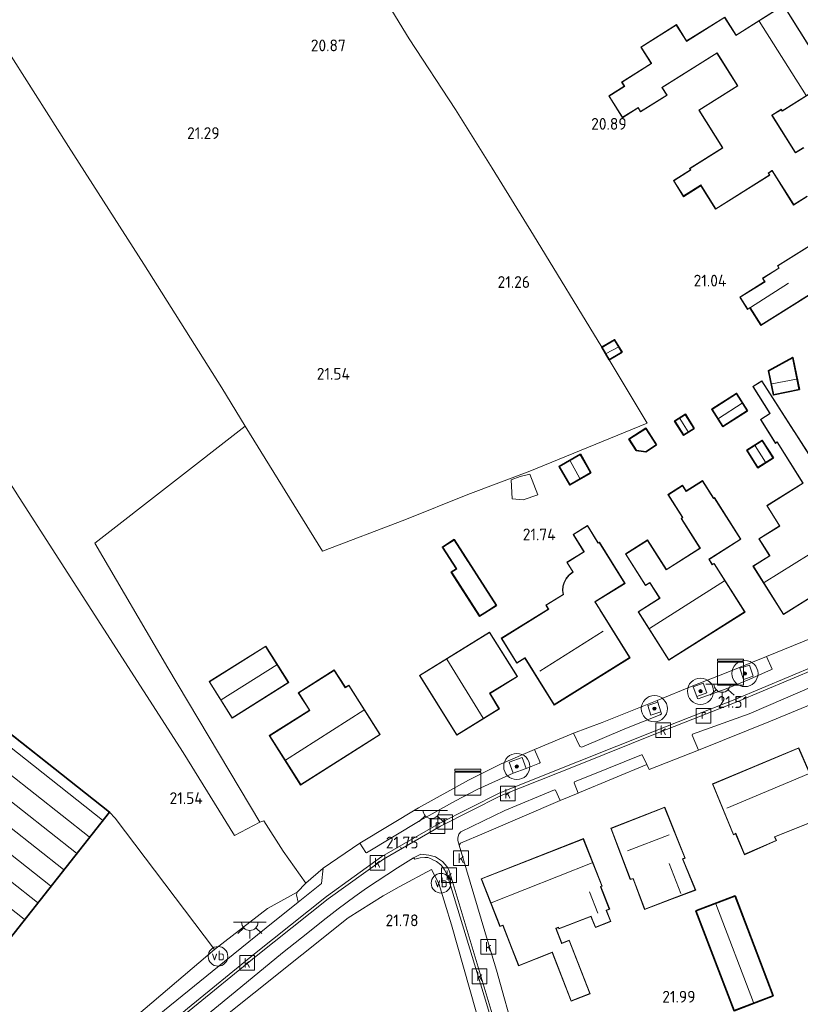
# Model space of a CAD drawing. Extents: x 196936 to 200438, y 361224 to 364196.
# Tile 94 of 256: x 197659 to 197778, y 363286 to 363437. Entities that reach past the tile are written whole.
import ezdxf
from ezdxf.enums import TextEntityAlignment as Align

# ---------------------------------------------------------------- set-up
doc = ezdxf.new("R2010")
doc.units = 0
for name, color, linetype, lineweight in [('B-ME-GR-BOOM-S', 90, 'Continuous', 25), ('B-ME-GR-BOUWLAND_AKKERBOUW-GV', 80, 'Continuous', 13), ('B-ME-GR-GRAS-GV', 60, 'Continuous', 13), ('B-ME-GR-HAAG-G', 90, 'GR-HAAG1', 13), ('B-ME-IE-MEUBILAIR_WEGMEUBILAIR-S', 7, 'Continuous', 25), ('B-ME-IE-TERREINAFSCHEIDING_DOORGANG-G', 210, 'Continuous', 18), ('B-ME-IE-TERREINAFSCHEIDING_KUNSTMATIG_HEKWERK-G', 20, 'IE-TERREINAFSCHEIDING-KUNSTMATIG', 18), ('B-ME-KG-KADASTRAAL_DAKRAND-G', 170, 'Continuous', 18), ('B-ME-KG-KADASTRAAL_NOK-G', 10, 'Continuous', 18), ('B-ME-OG-BEBOUWING_BEDRIJVEN-GV', 7, 'Continuous', 18), ('B-ME-OG-BEBOUWING_KAS-GV', 7, 'Continuous', 35), ('B-ME-OG-BEBOUWING_LOODS-GV', 7, 'Continuous', 35), ('B-ME-OG-BEBOUWING_LUIFEL-GV', 7, 'Continuous', 18), ('B-ME-OG-BEBOUWING_SCHUUR-GV', 7, 'Continuous', 35), ('B-ME-OG-BEBOUWING_WONINGBOUW-GV', 7, 'Continuous', 18), ('B-ME-OG-HOOGTEPUNT-S', 7, 'Continuous', 25), ('B-ME-OG-TERREIN_ERF-GV', 7, 'Continuous', 18), ('B-ME-OG-TERREIN_GROEN_TUIN-GV', 7, 'Continuous', 18), ('B-ME-RI-GWA_KOLK-S', 30, 'Continuous', 25), ('B-ME-RI-GWA_RIOOLPUT-S', 30, 'Continuous', 25), ('B-ME-VH-GOOT-GV', 170, 'Continuous', 18), ('B-ME-VH-VERHARDING_STRAATBAKSTEEN-GV', 252, 'Continuous', 18), ('B-ME-VH-VERHARDING_TEGEL-GV', 252, 'Continuous', 18), ('B-ME-VW-VERKEERSTEKEN_DRAAGCONSTRUCTIE-S', 7, 'Continuous', 25)]:
    doc.layers.add(name, color=color, linetype=linetype, lineweight=lineweight)
doc.styles.add('NLCS-ISO', font='NLCS-ISO.ttf')
doc.styles.add('NLCS-ISO-ANNOTATIVE-T18', font='NLCS-ISO.ttf', dxfattribs={"height": 1.8})
doc.linetypes.add('GR-HAAG1', pattern='A,6,[176,NLCS.SHX,S=0.125,R=0,X=0,Y=0],-2', length=8)
doc.linetypes.add('IE-TERREINAFSCHEIDING-KUNSTMATIG', pattern='A,4,[82,NLCS.SHX,S=0.75,R=90,X=0,Y=0],4,-2', length=10)

# ---------------------------------------------------------------- blocks, each defined once
blk = doc.blocks.new('SAL-HOOGTELABEL-SO')
at = {"color": 0, "linetype": 'ByBlock', "lineweight": -2, "style": 'NLCS-ISO-ANNOTATIVE-T18'}
blk.add_attdef('HOOGTE', text='', height=1.8, dxfattribs=at).set_placement((2.79, 0), align=Align.RIGHT)
blk = doc.blocks.new('SGR-BOOM_01-SO')
at = {"linetype": 'ByBlock', "lineweight": 18}
h = blk.add_hatch(color=0, dxfattribs=at)
h.dxf.hatch_style = 1
edge = h.paths.add_edge_path()
edge.add_arc((0, 0), 0.25, 0, 360)
at = {"color": 0, "linetype": 'ByBlock', "lineweight": 18}
for radius in [2, 0.25]:
    blk.add_circle((0, 0), radius, dxfattribs=at)
blk = doc.blocks.new('SKL-DATA_KAST-SO')
at = {"color": 0, "linetype": 'ByBlock', "lineweight": 18}
for points in [[(-2, 2), (2, 2), (2, 1.68), (-2, 1.68)], [(-2, 1.52), (2, 1.52), (2, -2), (-2, -2)]]:
    blk.add_lwpolyline(points, close=True, dxfattribs=at)
blk = doc.blocks.new('SRI-PUT_INSPECTIEPUT_RIOOLPUT-SO')
at = {"color": 0, "linetype": 'ByBlock', "lineweight": 18}
blk.add_lwpolyline([(-1.12, -1.12), (1.12, -1.12), (1.12, 1.12), (-1.12, 1.12)], close=True, dxfattribs=at)
at = {"color": 0, "linetype": 'ByBlock', "lineweight": 18, "style": 'NLCS-ISO'}
blk.add_text('r', height=1.5, dxfattribs=at).set_placement((0, 0.28), align=Align.MIDDLE_CENTER)
blk = doc.blocks.new('SRI-KOLK-SO')
at = {"color": 0, "linetype": 'ByBlock', "lineweight": 18}
blk.add_lwpolyline([(-1.125, -1.125), (1.125, -1.125), (1.125, 1.125), (-1.125, 1.125)], close=True, dxfattribs=at)
at = {"color": 0, "linetype": 'ByBlock', "lineweight": 18, "style": 'NLCS-ISO'}
blk.add_text('k', height=1.5, dxfattribs=at).set_placement((0, 0), align=Align.MIDDLE_CENTER)
blk = doc.blocks.new('SKL-ET_OV_LICHTPUNT-SO')
at = {"color": 0, "linetype": 'ByBlock', "lineweight": 18}
for points in [[(-1.25, 0), (-2.5, 0)], [(1.25, 0), (2.5, 0)], [(-0.92, -0.85), (-1.83, -1.7)], [(0, -1.25), (0, -2.5)], [(0.92, -0.85), (1.83, -1.7)]]:
    blk.add_lwpolyline(points, dxfattribs=at)
blk.add_lwpolyline([(0, 0), (1.25, 0, -1), (-1.25, 0)], format="xyb", close=True, dxfattribs=at)
blk = doc.blocks.new('SIE-WEG_PAAL_VERKEERSBORD-SO')
at = {"color": 0, "linetype": 'ByBlock', "lineweight": 18}
blk.add_circle((0, 0), 1.5, dxfattribs=at)
at = {"color": 0, "linetype": 'ByBlock', "lineweight": 18, "style": 'NLCS-ISO'}
blk.add_text('vb', height=1.5, dxfattribs=at).set_placement((0, 0.13), align=Align.MIDDLE_CENTER)

msp = doc.modelspace()

# ---------------------------------------------------------------- linework, layer by layer
at = {"layer": 'B-ME-GR-BOUWLAND_AKKERBOUW-GV'}
msp.add_polyline3d([(197708.9, 363449.443, 20.943), (197718.262, 363434.029, 20.781), (197725.345, 363423.227, 20.826), (197730.965, 363414.257, 20.902), (197737.274, 363404.034, 21.077), (197747.699, 363386.884, 21.198), (197748.83, 363384.965, 21.196), (197754.629, 363375.296, 21.403), (197736.702, 363367.967, 21.692), (197727.211, 363364.38, 21.885), (197717.59, 363360.49, 21.813), (197704.997, 363355.715, 21.703), (197693.197, 363374.846, 21.527), (197689.618, 363380.676, 21.458), (197677.683, 363399.586, 21.412), (197666.183, 363417.602, 21.388), (197654.335, 363436.129, 21.336)], dxfattribs=at)
at = {"layer": 'B-ME-GR-GRAS-GV'}
for points in [[(197695.42, 363314.268, 21.789), (197691.55, 363312.222, 21.768), (197683.71, 363324.944, 21.597), (197671.561, 363343.813, 21.587), (197658.65, 363363.898, 21.482), (197648.739, 363379.451, 21.461), (197634.667, 363401.223, 21.301), (197625.383, 363415.781, 21.318), (197638.642, 363425.009, 21.301), (197654.335, 363436.129, 21.336), (197666.183, 363417.602, 21.388), (197677.683, 363399.586, 21.412), (197689.618, 363380.676, 21.458), (197693.197, 363374.846, 21.527), (197670.184, 363356.934, 21.531), (197681.36, 363337.896, 21.607)], [(197770.838, 363336.606, 21.496), (197769.376, 363336.121, 21.549), (197768.817, 363337.807, 21.536), (197770.279, 363338.292, 21.523)], [(197763.776, 363334.058, 21.62), (197762.214, 363333.479, 21.647), (197761.657, 363334.982, 21.665), (197763.218, 363335.561, 21.638)], [(197756.732, 363331.14, 21.705), (197755.196, 363330.635, 21.736), (197754.714, 363332.105, 21.772), (197756.251, 363332.61, 21.741)], [(197736.128, 363322.47, 21.798), (197734.131, 363321.756, 21.807), (197733.517, 363323.473, 21.865), (197735.514, 363324.187, 21.856)], [(197670.726, 363279.699, 21.434), (197657.324, 363268.317, 21.381), (197635.539, 363250.039, 21.261), (197632.559, 363247.539, 21.245), (197608.763, 363226.92, 20.927), (197601.658, 363220.324, 20.709), (197596.954, 363220.404, 20.738), (197594.862, 363222.182, 20.829), (197593.606, 363223.227, 20.822), (197600.387, 363232.672, 21.29), (197604.284, 363238.974, 21.463), (197597.004, 363230.438, 21.566), (197592.296, 363224.409, 21.489), (197590.319, 363226.137, 21.48), (197617.697, 363260.809, 21.48), (197624.674, 363255.3, 21.48), (197648.566, 363285.557, 21.48), (197672.458, 363315.815, 21.48), (197673.333, 363314.892, 21.584), (197688.495, 363294.822, 21.605)], [(197708.812, 363254.335, 21.547), (197705.726, 363252.012, 21.503), (197701.933, 363257.372, 21.474), (197695.624, 363267.65, 21.427), (197690.465, 363276.825, 21.548), (197687.428, 363282.487, 21.656), (197708.93, 363299.655, 21.836), (197714.281, 363303.036, 21.917), (197716.722, 363304.4, 21.878), (197721.687, 363307.074, 21.863), (197722.764, 363304.907, 21.944), (197724.732, 363298.587, 21.893), (197729.35, 363282.248, 21.836), (197733.835, 363267.92, 21.83), (197731.517, 363267.876, 21.738), (197726.112, 363265.306, 21.62), (197715.613, 363259.082, 21.57), (197710.591, 363256.147, 21.555)], [(197613.75, 363228.798, 21.008), (197595.405, 363212.949, 20.429), (197594.242, 363214.376, 20.387), (197601.658, 363220.324, 20.709), (197608.763, 363226.92, 20.927), (197632.559, 363247.539, 21.245), (197635.539, 363250.039, 21.261), (197657.324, 363268.317, 21.381), (197670.726, 363279.699, 21.434), (197688.495, 363294.822, 21.605), (197696.594, 363301.062, 21.68), (197701.135, 363303.577, 21.788), (197701.017, 363303.198, 21.785), (197701.291, 363302.064, 21.754), (197696.388, 363298.122, 21.701), (197690.03, 363292.963, 21.634), (197676.286, 363281.812, 21.642), (197666.812, 363274.165, 21.646), (197667.004, 363273.935, 21.656), (197650.892, 363260.493, 21.41), (197636.532, 363248.384, 21.308)]]:
    msp.add_polyline3d(points, close=True, dxfattribs=at)
for points in [[(197673.747, 363273.686, 21.723), (197692.533, 363289.069, 21.659), (197698.898, 363294.315, 21.683), (197702.75, 363297.382, 21.74), (197705.115, 363299.251, 21.731), (197707.41, 363301.046, 21.746), (197709.924, 363302.907, 21.761), (197711.72, 363304.189, 21.734), (197716.487, 363307.327, 21.758), (197718.928, 363308.858, 21.758), (197719.119, 363308.617, 21.758), (197719.947, 363308.841, 21.767), (197720.663, 363308.888, 21.767), (197721.123, 363308.882, 21.767), (197721.497, 363308.707, 21.767), (197721.886, 363308.513, 21.767), (197722.418, 363308.263, 21.767), (197723.083, 363307.772, 21.767), (197723.386, 363307.389, 21.767), (197723.668, 363307.011, 21.767), (197723.951, 363306.421, 21.767), (197724.195, 363305.788, 21.776), (197729.726, 363287.755, 21.842), (197734.568, 363271.665, 21.824)], [(197729.35, 363282.248, 21.836), (197724.732, 363298.587, 21.893), (197722.764, 363304.907, 21.944), (197721.687, 363307.074, 21.863), (197716.722, 363304.4, 21.878), (197714.281, 363303.036, 21.917), (197708.93, 363299.655, 21.836), (197687.428, 363282.487, 21.656)]]:
    msp.add_polyline3d(points, dxfattribs=at)
at = {"layer": 'B-ME-GR-HAAG-G'}
for points in [[(197725.345, 363423.227, 20.826), (197718.262, 363434.029, 20.781), (197708.9, 363449.443, 20.943)], [(197710.714, 363311.086, 21.896), (197719.699, 363316.47, 21.896), (197727.326, 363320.689, 21.914)]]:
    msp.add_polyline3d(points, dxfattribs=at)
at = {"layer": 'B-ME-IE-TERREINAFSCHEIDING_DOORGANG-G'}
msp.add_polyline3d([(197695.42, 363314.268, 21.789), (197691.55, 363312.222, 21.768)], dxfattribs=at)
at = {"layer": 'B-ME-IE-TERREINAFSCHEIDING_KUNSTMATIG_HEKWERK-G'}
for points in [[(197691.55, 363312.222, 21.768), (197683.71, 363324.944, 21.597), (197671.561, 363343.813, 21.587), (197658.65, 363363.898, 21.482), (197648.739, 363379.451, 21.461), (197634.667, 363401.223, 21.301), (197625.383, 363415.781, 21.318), (197638.642, 363425.009, 21.301), (197654.335, 363436.129, 21.336), (197666.183, 363417.602, 21.388), (197677.683, 363399.586, 21.412), (197689.618, 363380.676, 21.458), (197693.197, 363374.846, 21.527), (197670.184, 363356.934, 21.531), (197681.36, 363337.896, 21.607), (197695.42, 363314.268, 21.789)], [(197747.699, 363386.884, 21.198), (197737.274, 363404.034, 21.077), (197730.965, 363414.257, 20.902), (197725.345, 363423.227, 20.826)], [(197736.702, 363367.967, 21.692), (197754.629, 363375.296, 21.403), (197748.83, 363384.965, 21.196)], [(197693.197, 363374.846, 21.527), (197704.997, 363355.715, 21.703), (197717.59, 363360.49, 21.813), (197727.211, 363364.38, 21.885), (197736.702, 363367.967, 21.692)], [(197672.458, 363315.815, 21.48), (197673.333, 363314.892, 21.584)], [(197688.495, 363294.822, 21.605), (197673.333, 363314.892, 21.584)], [(197690.465, 363276.825, 21.548), (197687.428, 363282.487, 21.656), (197708.93, 363299.655, 21.836), (197714.281, 363303.036, 21.917), (197716.722, 363304.4, 21.878), (197721.687, 363307.074, 21.863), (197722.764, 363304.907, 21.944), (197724.732, 363298.587, 21.893), (197729.35, 363282.248, 21.836), (197733.835, 363267.92, 21.83)], [(197670.726, 363279.699, 21.434), (197688.495, 363294.822, 21.605)], [(197731.611, 363291.635, 21.838), (197732.851, 363287.302, 21.825), (197734.193, 363282.365, 21.947)]]:
    msp.add_polyline3d(points, dxfattribs=at)
at = {"layer": 'B-ME-KG-KADASTRAAL_DAKRAND-G'}
for points in [[(197779.1, 363410.005, 24.021), (197777.032, 363408.705, 24.062), (197773.755, 363413.917, 24.037), (197773.713, 363413.89, 23.52), (197773.116, 363413.515, 23.52), (197773.305, 363413.216, 23.525), (197765.119, 363408.067, 23.525), (197762.853, 363411.697, 23.528), (197762.81, 363411.671, 23.297), (197760.194, 363410.025, 22.896), (197758.71, 363412.356, 22.898), (197761.28, 363413.971, 23.305), (197761.322, 363413.998, 23.518), (197761.194, 363414.202, 23.518), (197766.171, 363417.331, 23.518), (197766.213, 363417.358, 24.147), (197762.588, 363423.122, 24.15), (197768.504, 363426.843, 24.16), (197765.311, 363431.92, 24.126), (197756.875, 363426.614, 24.122), (197757.62, 363425.43, 24.11), (197753.641, 363422.927, 24.116), (197753.254, 363423.543, 24.078), (197753.212, 363423.516, 23.233), (197750.883, 363422.051, 23.233), (197748.844, 363425.292, 23.234), (197751.162, 363426.749, 23.234), (197751.204, 363426.776, 24.092), (197750.799, 363427.421, 24.092), (197755.304, 363430.254, 24.093), (197755.277, 363430.296, 23.528), (197753.723, 363432.768, 23.528), (197759.083, 363436.139, 23.532), (197760.627, 363433.684, 23.532), (197760.654, 363433.642, 24.095), (197766.472, 363437.301, 24.097), (197768.173, 363434.594, 24.097), (197768.2, 363434.552, 26.773), (197775.453, 363439.114, 26.58), (197782.645, 363427.679, 26.586), (197775.271, 363423.041, 26.697), (197775.121, 363423.28, 26.701), (197775.079, 363423.253, 24.045), (197773.681, 363422.374, 24.045), (197773.708, 363422.332, 23.478), (197777.283, 363416.645, 23.478), (197777.31, 363416.603, 24.123), (197778.577, 363417.399, 24.123)], [(197781.986, 363396.55, 23.531), (197777.973, 363394.027, 23.531), (197777.931, 363394, 23.277), (197772.042, 363390.296, 23.277), (197770.367, 363392.958, 23.58), (197770.006, 363392.731, 23.58), (197768.87, 363394.536, 22.843), (197772.653, 363396.915, 22.848), (197772.338, 363397.417, 22.85), (197774.786, 363398.956, 22.85), (197774.828, 363398.983, 23.499), (197774.614, 363399.323, 23.504), (197779.913, 363402.656, 23.506)]]:
    msp.add_polyline3d(points, dxfattribs=at)
for points in [[(197624.666, 363255.37, 25.628), (197617.689, 363260.879, 25.629), (197594.138, 363231.054, 25.628), (197570.587, 363201.229, 25.628), (197550.685, 363216.944, 25.706), (197530.783, 363232.659, 25.784), (197528.838, 363229.871, 24.073), (197525.633, 363232.115, 24.065), (197550.292, 363263.38, 24.954), (197574.952, 363294.646, 25.842), (197550.199, 363314.232, 25.784), (197525.446, 363333.819, 25.725), (197549.279, 363364.008, 25.708), (197573.112, 363394.198, 25.691), (197597.931, 363374.6, 25.678), (197622.75, 363355.002, 25.664), (197647.569, 363335.405, 25.651), (197672.388, 363315.807, 25.638), (197648.527, 363285.588, 25.633)], [(197748.848, 363385.033, 22.949), (197747.767, 363386.866, 22.953), (197749.64, 363387.97, 22.953), (197750.72, 363386.137, 22.953)], [(197773.969, 363379.661, 23.161), (197773.224, 363383.259, 22.801), (197776.86, 363385.27, 22.773), (197777.838, 363380.446, 23.165)], [(197772.139, 363381.7, 23.232), (197770.857, 363380.897, 23.232), (197773.451, 363376.753, 23.387), (197772.011, 363375.852, 23.387), (197774.254, 363372.267, 23.615), (197774.516, 363372.43, 23.981), (197778.474, 363366.105, 23.949), (197772.98, 363362.667, 23.929), (197774.925, 363359.558, 24.331), (197771.767, 363357.582, 24.331), (197773.363, 363355.03, 24.331), (197773.39, 363354.988, 26.882), (197770.877, 363353.415, 26.919), (197775.466, 363346.081, 26.628), (197787.024, 363353.314, 26.622), (197782.536, 363360.485, 27.068), (197782.578, 363360.512, 24.036), (197785.574, 363362.387, 24.036), (197781.587, 363368.759, 24.036), (197780.796, 363368.251, 24.038), (197777.083, 363374.019, 23.983), (197777.056, 363374.061, 23.7)], [(197766.219, 363374.832, 23.308), (197764.585, 363377.388, 23.165), (197768.286, 363379.754, 23.17), (197769.92, 363377.198, 23.301)], [(197760.22, 363373.497, 23.042), (197758.898, 363375.597, 22.824), (197760.453, 363376.576, 22.9), (197761.775, 363374.476, 23.037)], [(197754.414, 363370.971, 23.417), (197753.005, 363371.138, 23.417), (197751.926, 363372.813, 23.562), (197754.433, 363374.429, 24.171), (197756.002, 363371.995, 23.413)], [(197771.574, 363368.543, 23.519), (197769.94, 363371.124, 23.519), (197772.222, 363372.569, 23.509), (197773.856, 363369.987, 23.516)], [(197742.812, 363365.908, 23.517), (197741.245, 363368.642, 23.517), (197744.41, 363370.455, 23.517), (197745.976, 363367.721, 23.517)], [(197764.76, 363363.785, 24.224), (197764.888, 363363.866, 24.224), (197768.892, 363357.551, 24.224), (197764.084, 363354.504, 24.224), (197764.042, 363354.477, 24.541), (197764.569, 363353.646, 24.541), (197764.596, 363353.604, 27.03), (197764.868, 363353.776, 27.03), (197769.527, 363346.427, 26.787), (197757.969, 363339.1, 26.787), (197753.316, 363346.441, 27.105), (197756.602, 363348.524, 27.119), (197756.575, 363348.566, 24.591), (197755.066, 363350.947, 24.591), (197754.396, 363350.522, 24.593), (197751.383, 363355.275, 24.596), (197754.689, 363357.37, 24.596), (197757.555, 363352.849, 24.596), (197762.779, 363356.161, 24.586), (197762.752, 363356.204, 24.235), (197759.893, 363360.713, 24.235), (197760.096, 363360.841, 24.224), (197760.069, 363360.884, 23.662), (197757.872, 363364.349, 23.662), (197760.04, 363365.723, 23.667), (197760.566, 363364.894, 23.667), (197760.593, 363364.852, 24.177), (197763.083, 363366.431, 24.181)], [(197747.138, 363356.924, 24.507), (197747.312, 363357.032, 24.507), (197751.186, 363350.806, 24.507), (197746.681, 363348.003, 24.507), (197746.639, 363347.977, 24.805), (197747.377, 363346.791, 24.805), (197747.403, 363346.749, 27.468), (197751.95, 363339.441, 27.209), (197740.417, 363332.265, 27.101), (197735.962, 363339.425, 27.451), (197735.919, 363339.399, 25.099), (197734.726, 363338.657, 25.099), (197732.408, 363342.382, 24.637), (197739.586, 363346.849, 24.627), (197739.56, 363346.891, 24.402), (197739.21, 363347.454, 24.402), (197741.83, 363349.084, 24.427), (197741.759, 363349.706, 24.44), (197741.812, 363350.345, 24.447), (197741.999, 363350.974, 24.45), (197742.31, 363351.551, 24.451), (197742.723, 363352.042, 24.452), (197743.328, 363352.523, 24.453), (197742.412, 363353.996, 24.453), (197745.021, 363355.62, 24.453), (197744.995, 363355.663, 24.073), (197743.385, 363358.25, 23.625), (197745.496, 363359.563, 23.691), (197747.111, 363356.966, 24.107)], [(197729.033, 363345.84, 24.48), (197724.768, 363352.492, 24.48), (197725.547, 363352.992, 24.48), (197725.52, 363353.034, 24.047), (197723.416, 363356.315, 24.047), (197725.135, 363357.417, 24.311), (197727.237, 363354.138, 24.311), (197727.264, 363354.096, 24.493), (197731.531, 363347.441, 24.487)], [(197730.54, 363343.279, 24.655), (197719.905, 363336.688, 25.572), (197725.538, 363327.635, 25.56), (197731.969, 363331.615, 28.277), (197730.548, 363333.987, 28.2), (197734.749, 363336.543, 24.711)], [(197691.212, 363330.253, 24.765), (197687.746, 363335.758, 24.761), (197696.306, 363341.148, 24.765), (197699.773, 363335.642, 24.765)], [(197708.482, 363334.832, 25.372), (197709.009, 363335.166, 25.372), (197713.751, 363327.679, 25.433), (197701.669, 363320.027, 25.433), (197696.94, 363327.494, 25.433), (197703.074, 363331.38, 25.407), (197701.375, 363334.061, 25.062), (197706.796, 363337.494, 25.067)], [(197777.774, 363325.609, 24.776), (197764.662, 363320.111, 24.866), (197767.837, 363312.421, 25.106), (197768.183, 363312.583, 24.956), (197769.522, 363309.377, 24.065), (197774.341, 363311.503, 24.066), (197774.103, 363312.063, 24.066), (197782.255, 363315.329, 24.066), (197781.131, 363317.902, 24.857)], [(197757.292, 363316.536, 27.492), (197749.134, 363313.336, 27.601), (197752.082, 363305.562, 27.614), (197752.514, 363305.683, 24.982), (197754.263, 363300.994, 24.988), (197758.09, 363302.448, 24.989), (197761.997, 363303.932, 24.769), (197760.033, 363308.669, 24.741), (197760.377, 363308.82, 27.351)], [(197746.743, 363298.233, 24.076), (197746.094, 363299.889, 24.076), (197746.075, 363299.935, 25.156), (197741.185, 363298.018, 24.541), (197741.103, 363298.229, 25.014), (197740.665, 363298.057, 24.942), (197740.684, 363298.011, 23.848), (197741.557, 363295.782, 23.848), (197741.576, 363295.735, 24.065), (197742.708, 363296.179, 24.076), (197745.881, 363288.087, 24.052), (197743.037, 363286.972, 23.915), (197740.141, 363294.358, 23.915), (197740.122, 363294.404, 24.425), (197735.008, 363292.398, 24.476), (197733.909, 363295.199, 24.963), (197732.61, 363298.512, 25.161), (197732.592, 363298.559, 27.438), (197732.165, 363298.391, 27.436), (197729.336, 363305.607, 27.461), (197744.876, 363311.7, 27.441), (197747.683, 363304.54, 27.376), (197747.494, 363304.466, 27.384), (197747.512, 363304.419, 24.65), (197748.85, 363301.007, 24.65), (197748.366, 363300.817, 24.851), (197748.385, 363300.771, 24.153), (197749.028, 363299.129, 24.153)], [(197767.944, 363285.529, 24.8), (197762.143, 363300.688, 24.781), (197768.033, 363302.942, 24.763), (197773.834, 363287.783, 24.805)]]:
    msp.add_polyline3d(points, close=True, dxfattribs=at)
at = {"layer": 'B-ME-KG-KADASTRAAL_NOK-G'}
for points in [[(197778.916, 363425.393, 30.188), (197771.758, 363436.731, 29.983)], [(197770.409, 363392.985, 23.581), (197776.261, 363396.71, 23.651)], [(197572.178, 363392.934, 26.44), (197596.978, 363373.353, 26.425), (197621.778, 363353.772, 26.41), (197646.579, 363334.191, 26.395), (197671.379, 363314.61, 26.38)], [(197570.147, 363390.361, 26.44), (197594.947, 363370.78, 26.425), (197619.747, 363351.199, 26.41), (197644.548, 363331.618, 26.395), (197669.348, 363312.037, 26.38)], [(197568.182, 363387.872, 26.44), (197592.982, 363368.291, 26.425), (197617.782, 363348.71, 26.41), (197642.583, 363329.13, 26.395), (197667.383, 363309.549, 26.38)], [(197750.202, 363386.917, 23.475), (197748.388, 363385.912, 23.471)], [(197566.209, 363385.373, 26.44), (197591.009, 363365.792, 26.425), (197615.809, 363346.211, 26.41), (197640.61, 363326.631, 26.395), (197665.41, 363307.05, 26.38)], [(197564.246, 363382.887, 26.44), (197589.046, 363363.306, 26.425), (197613.846, 363343.725, 26.41), (197638.646, 363324.144, 26.395), (197663.446, 363304.563, 26.38)], [(197773.685, 363381.278, 23.647), (197777.468, 363382.021, 23.651)], [(197562.225, 363380.326, 26.44), (197587.025, 363360.745, 26.425), (197611.825, 363341.164, 26.41), (197636.625, 363321.584, 26.395), (197661.425, 363302.003, 26.38)], [(197560.22, 363377.787, 26.44), (197585.02, 363358.206, 26.425), (197609.82, 363338.625, 26.41), (197634.62, 363319.045, 26.395), (197659.42, 363299.464, 26.38)], [(197765.531, 363376.001, 24.208), (197769.145, 363378.317, 24.21)], [(197759.637, 363376.003, 23.449), (197760.889, 363373.977, 23.453)], [(197771.14, 363371.825, 24.044), (197772.726, 363369.331, 24.04)], [(197744.334, 363366.838, 23.859), (197742.846, 363369.502, 23.859)], [(197772.507, 363350.904, 29.561), (197783.981, 363358.083, 29.57)], [(197755.003, 363343.873, 29.81), (197766.452, 363351.185, 29.81)], [(197738.216, 363337.387, 30.129), (197747.885, 363343.494, 30.132)], [(197689.537, 363333.008, 27.064), (197698.032, 363338.314, 27.081)], [(197729.579, 363330.195, 30.251), (197724.021, 363339.18, 30.251)], [(197699.347, 363323.788, 28.635), (197711.344, 363331.386, 28.642)], [(197766.798, 363316.44, 28.466), (197779.283, 363321.675, 28.466)], [(197751.635, 363309.896, 30.389), (197757.999, 363312.349, 30.389)], [(197730.812, 363301.978, 30.275), (197746.244, 363308.074, 30.26)], [(197758.011, 363307.945, 26.441), (197759.776, 363303.389, 26.441)], [(197745.804, 363303.66, 25.93), (197747.073, 363300.368, 25.904)], [(197765.143, 363301.783, 27.609), (197770.872, 363286.702, 27.612)]]:
    msp.add_polyline3d(points, dxfattribs=at)
at = {"layer": 'B-ME-OG-BEBOUWING_BEDRIJVEN-GV'}
msp.add_polyline3d([(197699.842, 363335.627, 22.119), (197691.197, 363330.184, 22.119), (197687.677, 363335.774, 21.801), (197696.322, 363341.217, 21.834)], close=True, dxfattribs=at)
at = {"layer": 'B-ME-OG-BEBOUWING_KAS-GV'}
for points in [[(197648.566, 363285.557, 21.48), (197624.674, 363255.3, 21.48), (197617.697, 363260.809, 21.48), (197590.319, 363226.137, 21.48), (197570.595, 363201.159, 21.48), (197550.694, 363216.873, 21.544), (197530.793, 363232.588, 21.608), (197528.853, 363229.805, 21.608), (197525.561, 363232.104, 21.816), (197526.905, 363233.809, 21.977), (197543.808, 363255.24, 21.842), (197559.345, 363274.939, 21.988), (197574.882, 363294.638, 22.135), (197550.129, 363314.225, 22.077), (197525.376, 363333.811, 22.019), (197549.24, 363364.039, 21.75), (197573.104, 363394.268, 21.48), (197584.154, 363385.542, 21.421), (197606.23, 363368.11, 21.436), (197628.306, 363350.678, 21.45), (197650.382, 363333.247, 21.465), (197672.458, 363315.815, 21.48)], [(197761.844, 363374.46, 21.396), (197760.204, 363373.428, 21.396), (197758.829, 363375.613, 21.396), (197760.469, 363376.645, 21.396)]]:
    msp.add_polyline3d(points, close=True, dxfattribs=at)
at = {"layer": 'B-ME-OG-BEBOUWING_LOODS-GV'}
msp.add_polyline3d([(197773.899, 363287.754, 22.093), (197767.915, 363285.464, 22.093), (197762.078, 363300.717, 22.093), (197768.062, 363303.007, 22.093)], close=True, dxfattribs=at)
at = {"layer": 'B-ME-OG-BEBOUWING_LUIFEL-GV'}
msp.add_polyline3d([(197737.938, 363364.342, 23.909), (197735.655, 363363.582, 23.877), (197733.98, 363363.732, 23.884), (197733.85, 363366.613, 23.886), (197735.225, 363367.132, 23.886), (197736.688, 363367.502, 23.905)], close=True, dxfattribs=at)
at = {"layer": 'B-ME-OG-BEBOUWING_SCHUUR-GV'}
for points in [[(197750.788, 363386.119, 21.186), (197748.83, 363384.965, 21.196), (197747.699, 363386.884, 21.198), (197749.657, 363388.038, 21.317)], [(197777.897, 363380.407, 21.09), (197773.93, 363379.602, 21.09), (197773.168, 363383.285, 21.09), (197776.895, 363385.347, 21.09)], [(197769.989, 363377.183, 21.307), (197766.204, 363374.763, 21.307), (197764.516, 363377.403, 21.307), (197768.301, 363379.823, 21.307)], [(197756.071, 363371.98, 21.472), (197754.426, 363370.919, 21.676), (197752.976, 363371.091, 21.676), (197751.857, 363372.828, 21.676), (197754.448, 363374.498, 21.363)], [(197773.925, 363369.972, 21.469), (197771.559, 363368.474, 21.469), (197769.871, 363371.14, 21.469), (197772.237, 363372.638, 21.469)], [(197746.044, 363367.702, 21.554), (197742.793, 363365.84, 21.554), (197741.177, 363368.661, 21.554), (197744.428, 363370.523, 21.554)], [(197731.6, 363347.426, 22.054), (197729.018, 363345.771, 22.054), (197724.699, 363352.508, 21.911), (197725.478, 363353.007, 21.96), (197723.347, 363356.33, 22.054), (197725.15, 363357.486, 22.054)]]:
    msp.add_polyline3d(points, close=True, dxfattribs=at)
at = {"layer": 'B-ME-OG-BEBOUWING_WONINGBOUW-GV'}
for points in [[(197779.084, 363409.936, 21), (197777.016, 363408.636, 20.97), (197773.739, 363413.848, 21.016), (197773.185, 363413.499, 21.016), (197773.374, 363413.2, 21.016), (197765.103, 363407.998, 20.974), (197762.85, 363411.58, 20.983), (197760.191, 363409.908, 20.983), (197758.641, 363412.372, 21.071), (197761.253, 363414.014, 21.071), (197761.125, 363414.218, 21.071), (197766.144, 363417.374, 21.112), (197762.519, 363423.138, 21.05), (197768.435, 363426.859, 21.025), (197765.295, 363431.851, 20.967), (197756.944, 363426.598, 20.993), (197757.689, 363425.414, 21.002), (197753.625, 363422.858, 20.951), (197753.238, 363423.474, 20.951), (197750.867, 363421.982, 20.889), (197748.775, 363425.308, 20.889), (197751.135, 363426.792, 20.889), (197750.73, 363427.437, 20.889), (197755.235, 363430.27, 20.889), (197753.654, 363432.784, 20.889), (197759.099, 363436.208, 21.009), (197760.67, 363433.711, 20.954), (197766.488, 363437.37, 20.94), (197768.216, 363434.621, 20.887), (197775.469, 363439.183, 20.889), (197782.714, 363427.663, 20.889), (197775.255, 363422.972, 20.889), (197775.105, 363423.211, 20.889), (197773.75, 363422.358, 20.889), (197777.326, 363416.672, 20.889), (197778.55, 363417.442, 20.889)], [(197782.012, 363396.508, 20.967), (197772.026, 363390.227, 21.027), (197770.351, 363392.889, 20.958), (197769.99, 363392.662, 20.958), (197768.801, 363394.552, 21.018), (197772.584, 363396.931, 20.917), (197772.269, 363397.433, 20.917), (197774.759, 363398.999, 20.949), (197774.545, 363399.339, 20.949), (197779.844, 363402.672, 20.995)]]:
    msp.add_polyline3d(points, dxfattribs=at)
for points in [[(197777.101, 363374.077, 21.208), (197780.811, 363368.32, 21.208), (197781.603, 363368.828, 21.208), (197785.643, 363362.371, 21.259), (197782.605, 363360.469, 21.259), (197787.093, 363353.298, 21.331), (197775.45, 363346.012, 21.47), (197770.808, 363353.431, 21.589), (197773.321, 363355.004, 21.53), (197771.698, 363357.598, 21.59), (197774.856, 363359.574, 21.605), (197772.911, 363362.683, 21.584), (197778.405, 363366.121, 21.461), (197774.5, 363372.361, 21.44), (197774.238, 363372.198, 21.44), (197771.942, 363375.868, 21.331), (197773.382, 363376.769, 21.331), (197770.788, 363380.913, 21.234), (197772.154, 363381.768, 21.09), (197774.822, 363377.614, 21.09)], [(197763.099, 363366.5, 21.468), (197764.776, 363363.854, 21.548), (197764.904, 363363.935, 21.548), (197768.961, 363357.536, 21.59), (197764.111, 363354.462, 21.59), (197764.612, 363353.673, 21.59), (197764.884, 363353.845, 21.59), (197769.596, 363346.412, 21.589), (197757.954, 363339.031, 21.741), (197753.247, 363346.456, 21.715), (197756.533, 363348.539, 21.771), (197755.051, 363350.878, 21.816), (197754.381, 363350.453, 21.816), (197751.314, 363355.29, 21.865), (197754.704, 363357.439, 21.757), (197757.57, 363352.918, 21.715), (197762.71, 363356.177, 21.691), (197759.824, 363360.729, 21.684), (197760.027, 363360.857, 21.684), (197757.803, 363364.364, 21.59), (197760.056, 363365.792, 21.444), (197760.608, 363364.921, 21.409)], [(197745.512, 363359.632, 21.719), (197747.154, 363356.993, 21.851), (197747.328, 363357.101, 21.851), (197751.255, 363350.79, 21.851), (197746.708, 363347.961, 21.851), (197752.019, 363339.425, 21.851), (197740.401, 363332.196, 21.945), (197735.945, 363339.357, 22.108), (197734.71, 363338.588, 22.108), (197732.339, 363342.398, 22.023), (197739.517, 363346.865, 22.011), (197739.141, 363347.47, 22.011), (197741.777, 363349.11, 22.023), (197741.708, 363349.705, 22.02), (197741.763, 363350.355, 22.018), (197741.952, 363350.993, 22.018), (197742.268, 363351.579, 22.017), (197742.688, 363352.078, 22.03), (197743.262, 363352.535, 22.017), (197742.343, 363354.013, 22), (197744.952, 363355.636, 21.964), (197743.316, 363358.266, 21.989)], [(197732.038, 363331.596, 22.205), (197725.52, 363327.569, 22.205), (197719.837, 363336.704, 21.964), (197730.556, 363343.348, 22.084), (197734.815, 363336.532, 22.108), (197730.613, 363333.975, 22.205)], [(197706.812, 363337.563, 22.049), (197708.498, 363334.901, 22.049), (197709.024, 363335.235, 22.049), (197713.82, 363327.664, 22.049), (197701.654, 363319.958, 22.049), (197696.871, 363327.51, 22.049), (197703.005, 363331.395, 22.049), (197701.306, 363334.076, 22.049)], [(197782.321, 363315.302, 21.842), (197774.169, 363312.036, 21.842), (197774.406, 363311.477, 21.842), (197769.496, 363309.311, 21.842), (197768.157, 363312.517, 21.842), (197767.81, 363312.355, 21.842), (197764.597, 363320.138, 21.842), (197777.8, 363325.674, 21.842), (197781.177, 363317.922, 21.842)], [(197760.098, 363308.643, 22.103), (197762.062, 363303.904, 22.049), (197758.107, 363302.402, 22.049), (197754.233, 363300.93, 22.049), (197752.483, 363305.622, 22.049), (197752.052, 363305.498, 22.049), (197749.07, 363313.364, 22.049), (197757.32, 363316.6, 22.049), (197760.441, 363308.793, 22.121)], [(197748.431, 363300.789, 22.197), (197749.093, 363299.101, 22.197), (197746.715, 363298.168, 22.197), (197746.047, 363299.87, 22.197), (197741.157, 363297.953, 22.197), (197741.074, 363298.164, 22.197), (197740.73, 363298.029, 22.197), (197741.604, 363295.8, 22.197), (197742.736, 363296.244, 22.197), (197745.946, 363288.059, 21.949), (197743.008, 363286.907, 21.944), (197740.094, 363294.339, 22.197), (197734.979, 363292.334, 22.073), (197732.564, 363298.494, 22.197), (197732.137, 363298.327, 22.197), (197729.271, 363305.635, 22.174), (197744.904, 363311.765, 22.197), (197747.748, 363304.512, 22.197), (197747.558, 363304.437, 22.197), (197748.915, 363300.979, 22.197)]]:
    msp.add_polyline3d(points, close=True, dxfattribs=at)
at = {"layer": 'B-ME-OG-TERREIN_ERF-GV'}
msp.add_polyline3d([(197648.739, 363379.451, 21.461), (197658.65, 363363.898, 21.482), (197671.561, 363343.813, 21.587), (197683.71, 363324.944, 21.597), (197691.55, 363312.222, 21.768), (197695.42, 363314.268, 21.789), (197696.054, 363314.513, 21.824), (197698.995, 363309.874, 21.768), (197702.473, 363304.978, 21.839), (197701.135, 363303.577, 21.788), (197696.594, 363301.062, 21.68), (197688.495, 363294.822, 21.605), (197673.333, 363314.892, 21.584), (197672.458, 363315.815, 21.48), (197650.382, 363333.247, 21.465), (197628.306, 363350.678, 21.45), (197606.23, 363368.11, 21.436), (197584.154, 363385.542, 21.421), (197608.052, 363404.034, 21.374), (197625.034, 363416.294, 21.252), (197625.383, 363415.781, 21.318), (197634.667, 363401.223, 21.301)], close=True, dxfattribs=at)
at = {"layer": 'B-ME-OG-TERREIN_GROEN_TUIN-GV'}
for points in [[(197779.767, 363342.414, 21.376), (197772.893, 363339.614, 21.473), (197766.712, 363337.113, 21.581), (197761.591, 363335.138, 21.646), (197756.158, 363332.903, 21.71), (197747.768, 363329.499, 21.852), (197743.395, 363327.881, 21.795), (197737.397, 363325.388, 21.833), (197732.334, 363323.199, 21.928), (197727.326, 363320.689, 21.914), (197719.699, 363316.47, 21.896), (197710.714, 363311.086, 21.896), (197705.118, 363307.275, 21.896), (197702.473, 363304.978, 21.839), (197698.995, 363309.874, 21.768), (197696.054, 363314.513, 21.824), (197695.42, 363314.268, 21.789), (197681.36, 363337.896, 21.607), (197670.184, 363356.934, 21.531), (197693.197, 363374.846, 21.527), (197704.997, 363355.715, 21.703), (197717.59, 363360.49, 21.813), (197727.211, 363364.38, 21.885), (197736.702, 363367.967, 21.692), (197754.629, 363375.296, 21.403), (197748.83, 363384.965, 21.196), (197750.788, 363386.119, 21.186), (197749.657, 363388.038, 21.317), (197747.699, 363386.884, 21.198), (197737.274, 363404.034, 21.077), (197730.965, 363414.257, 20.902), (197725.345, 363423.227, 20.826), (197718.262, 363434.029, 20.781), (197708.9, 363449.443, 20.943)], [(197778.55, 363417.442, 20.889), (197777.326, 363416.672, 20.889), (197773.75, 363422.358, 20.889), (197775.105, 363423.211, 20.889), (197775.255, 363422.972, 20.889), (197782.714, 363427.663, 20.889), (197775.469, 363439.183, 20.889), (197768.216, 363434.621, 20.887), (197766.488, 363437.37, 20.94), (197760.67, 363433.711, 20.954), (197759.099, 363436.208, 21.009), (197753.654, 363432.784, 20.889), (197755.235, 363430.27, 20.889), (197750.73, 363427.437, 20.889), (197751.135, 363426.792, 20.889), (197748.775, 363425.308, 20.889), (197750.867, 363421.982, 20.889), (197753.238, 363423.474, 20.951), (197753.625, 363422.858, 20.951), (197757.689, 363425.414, 21.002), (197756.944, 363426.598, 20.993), (197765.295, 363431.851, 20.967), (197768.435, 363426.859, 21.025), (197762.519, 363423.138, 21.05), (197766.144, 363417.374, 21.112), (197761.125, 363414.218, 21.071), (197761.253, 363414.014, 21.071), (197758.641, 363412.372, 21.071), (197760.191, 363409.908, 20.983), (197762.85, 363411.58, 20.983), (197765.103, 363407.998, 20.974), (197773.374, 363413.2, 21.016), (197773.185, 363413.499, 21.016), (197773.739, 363413.848, 21.016), (197777.016, 363408.636, 20.97), (197779.084, 363409.936, 21)], [(197779.844, 363402.672, 20.995), (197774.545, 363399.339, 20.949), (197774.759, 363398.999, 20.949), (197772.269, 363397.433, 20.917), (197772.584, 363396.931, 20.917), (197768.801, 363394.552, 21.018), (197769.99, 363392.662, 20.958), (197770.351, 363392.889, 20.958), (197772.026, 363390.227, 21.027), (197782.012, 363396.508, 20.967)], [(197734.193, 363282.365, 21.947), (197732.851, 363287.302, 21.825), (197731.611, 363291.635, 21.838), (197730.39, 363295.662, 21.794), (197725.888, 363310.746, 21.862), (197726.098, 363311.058, 21.866), (197729.731, 363312.596, 21.879), (197741.357, 363317.606, 21.829), (197744.078, 363318.715, 21.836), (197744.294, 363318.803, 21.896), (197754.575, 363323.109, 21.836), (197754.935, 363322.325, 21.859), (197762.482, 363325.313, 21.75), (197773.498, 363329.739, 21.605), (197788.673, 363335.984, 21.314)]]:
    msp.add_polyline3d(points, dxfattribs=at)
for points in [[(197773.168, 363383.285, 21.09), (197773.93, 363379.602, 21.09), (197777.897, 363380.407, 21.09), (197776.895, 363385.347, 21.09)], [(197785.643, 363362.371, 21.259), (197781.603, 363368.828, 21.208), (197780.811, 363368.32, 21.208), (197777.101, 363374.077, 21.208), (197774.822, 363377.614, 21.09), (197772.154, 363381.768, 21.09), (197770.788, 363380.913, 21.234), (197773.382, 363376.769, 21.331), (197771.942, 363375.868, 21.331), (197774.238, 363372.198, 21.44), (197774.5, 363372.361, 21.44), (197778.405, 363366.121, 21.461), (197772.911, 363362.683, 21.584), (197774.856, 363359.574, 21.605), (197771.698, 363357.598, 21.59), (197773.321, 363355.004, 21.53), (197770.808, 363353.431, 21.589), (197775.45, 363346.012, 21.47), (197787.093, 363353.298, 21.331), (197782.605, 363360.469, 21.259)], [(197764.516, 363377.403, 21.307), (197766.204, 363374.763, 21.307), (197769.989, 363377.183, 21.307), (197768.301, 363379.823, 21.307)], [(197758.829, 363375.613, 21.396), (197760.204, 363373.428, 21.396), (197761.844, 363374.46, 21.396), (197760.469, 363376.645, 21.396)], [(197756.071, 363371.98, 21.472), (197754.448, 363374.498, 21.363), (197751.857, 363372.828, 21.676), (197752.976, 363371.091, 21.676), (197754.426, 363370.919, 21.676)], [(197769.871, 363371.14, 21.469), (197771.559, 363368.474, 21.469), (197773.925, 363369.972, 21.469), (197772.237, 363372.638, 21.469)], [(197742.793, 363365.84, 21.554), (197746.044, 363367.702, 21.554), (197744.428, 363370.523, 21.554), (197741.177, 363368.661, 21.554)], [(197769.596, 363346.412, 21.589), (197764.884, 363353.845, 21.59), (197764.612, 363353.673, 21.59), (197764.111, 363354.462, 21.59), (197768.961, 363357.536, 21.59), (197764.904, 363363.935, 21.548), (197764.776, 363363.854, 21.548), (197763.099, 363366.5, 21.468), (197760.608, 363364.921, 21.409), (197760.056, 363365.792, 21.444), (197757.803, 363364.364, 21.59), (197760.027, 363360.857, 21.684), (197759.824, 363360.729, 21.684), (197762.71, 363356.177, 21.691), (197757.57, 363352.918, 21.715), (197754.704, 363357.439, 21.757), (197751.314, 363355.29, 21.865), (197754.381, 363350.453, 21.816), (197755.051, 363350.878, 21.816), (197756.533, 363348.539, 21.771), (197753.247, 363346.456, 21.715), (197757.954, 363339.031, 21.741)], [(197746.708, 363347.961, 21.851), (197751.255, 363350.79, 21.851), (197747.328, 363357.101, 21.851), (197747.154, 363356.993, 21.851), (197745.512, 363359.632, 21.719), (197743.316, 363358.266, 21.989), (197744.952, 363355.636, 21.964), (197742.343, 363354.013, 22), (197743.262, 363352.535, 22.017), (197742.688, 363352.078, 22.03), (197742.268, 363351.579, 22.017), (197741.952, 363350.993, 22.018), (197741.763, 363350.355, 22.018), (197741.708, 363349.705, 22.02), (197741.777, 363349.11, 22.023), (197739.141, 363347.47, 22.011), (197739.517, 363346.865, 22.011), (197732.339, 363342.398, 22.023), (197734.71, 363338.588, 22.108), (197735.945, 363339.357, 22.108), (197740.401, 363332.196, 21.945), (197752.019, 363339.425, 21.851)], [(197731.6, 363347.426, 22.054), (197725.15, 363357.486, 22.054), (197723.347, 363356.33, 22.054), (197725.478, 363353.007, 21.96), (197724.699, 363352.508, 21.911), (197729.018, 363345.771, 22.054)], [(197734.815, 363336.532, 22.108), (197730.556, 363343.348, 22.084), (197719.837, 363336.704, 21.964), (197725.52, 363327.569, 22.205), (197732.038, 363331.596, 22.205), (197730.613, 363333.975, 22.205)], [(197699.842, 363335.627, 22.119), (197696.322, 363341.217, 21.834), (197687.677, 363335.774, 21.801), (197691.197, 363330.184, 22.119)], [(197713.82, 363327.664, 22.049), (197709.024, 363335.235, 22.049), (197708.498, 363334.901, 22.049), (197706.812, 363337.563, 22.049), (197701.306, 363334.076, 22.049), (197703.005, 363331.395, 22.049), (197696.871, 363327.51, 22.049), (197701.654, 363319.958, 22.049)], [(197764.597, 363320.138, 21.842), (197767.81, 363312.355, 21.842), (197768.157, 363312.517, 21.842), (197769.496, 363309.311, 21.842), (197774.406, 363311.477, 21.842), (197774.169, 363312.036, 21.842), (197782.321, 363315.302, 21.842), (197781.177, 363317.922, 21.842), (197777.8, 363325.674, 21.842)], [(197758.107, 363302.402, 22.049), (197762.062, 363303.904, 22.049), (197760.098, 363308.643, 22.103), (197760.441, 363308.793, 22.121), (197757.32, 363316.6, 22.049), (197749.07, 363313.364, 22.049), (197752.052, 363305.498, 22.049), (197752.483, 363305.622, 22.049), (197754.233, 363300.93, 22.049)], [(197747.748, 363304.512, 22.197), (197744.904, 363311.765, 22.197), (197729.271, 363305.635, 22.174), (197732.137, 363298.327, 22.197), (197732.564, 363298.494, 22.197), (197734.979, 363292.334, 22.073), (197740.094, 363294.339, 22.197), (197743.008, 363286.907, 21.944), (197745.946, 363288.059, 21.949), (197742.736, 363296.244, 22.197), (197741.604, 363295.8, 22.197), (197740.73, 363298.029, 22.197), (197741.074, 363298.164, 22.197), (197741.157, 363297.953, 22.197), (197746.047, 363299.87, 22.197), (197746.715, 363298.168, 22.197), (197749.093, 363299.101, 22.197), (197748.431, 363300.789, 22.197), (197748.915, 363300.979, 22.197), (197747.558, 363304.437, 22.197)], [(197762.078, 363300.717, 22.093), (197767.915, 363285.464, 22.093), (197773.899, 363287.754, 22.093), (197768.062, 363303.007, 22.093)]]:
    msp.add_polyline3d(points, close=True, dxfattribs=at)
at = {"layer": 'B-ME-VH-GOOT-GV'}
for points in [[(197780.608, 363337.822, 21.293), (197768.228, 363332.633, 21.52), (197756.155, 363327.903, 21.638), (197744.162, 363323.069, 21.725), (197732.307, 363318.343, 21.734), (197723.043, 363313.694, 21.721), (197714.318, 363308.635, 21.664), (197705.872, 363302.577, 21.682), (197694.878, 363293.823, 21.59), (197684.646, 363285.44, 21.516), (197674.521, 363276.918, 21.516), (197674.231, 363277.262, 21.516), (197684.359, 363285.786, 21.516), (197694.595, 363294.173, 21.59), (197705.601, 363302.936, 21.682), (197714.073, 363309.013, 21.664), (197722.829, 363314.09, 21.721), (197732.122, 363318.754, 21.734), (197743.995, 363323.487, 21.725), (197755.989, 363328.321, 21.638), (197768.059, 363333.05, 21.52), (197780.437, 363338.238, 21.293)], [(197734.568, 363271.665, 21.824), (197729.726, 363287.755, 21.842), (197724.195, 363305.788, 21.776), (197723.951, 363306.421, 21.767), (197723.668, 363307.011, 21.767), (197723.386, 363307.389, 21.767), (197723.083, 363307.772, 21.767), (197722.418, 363308.263, 21.767), (197721.886, 363308.513, 21.767), (197721.497, 363308.707, 21.767), (197721.123, 363308.882, 21.767), (197720.663, 363308.888, 21.767), (197719.947, 363308.841, 21.767), (197719.119, 363308.617, 21.758), (197718.928, 363308.858, 21.758), (197720.024, 363309.39, 21.761), (197721.271, 363309.257, 21.767), (197722.294, 363308.97, 21.767), (197723.326, 363308.284, 21.767), (197723.772, 363307.83, 21.767), (197724.19, 363307.304, 21.767), (197724.38, 363306.828, 21.767), (197724.5, 363306.365, 21.767), (197731.242, 363283.944, 21.776)]]:
    msp.add_polyline3d(points, dxfattribs=at)
at = {"layer": 'B-ME-VH-VERHARDING_STRAATBAKSTEEN-GV'}
for points in [[(197676.286, 363281.812, 21.642), (197690.03, 363292.963, 21.634), (197696.388, 363298.122, 21.701), (197701.291, 363302.064, 21.754), (197704.852, 363304.927, 21.792), (197705.118, 363307.275, 21.896), (197710.714, 363311.086, 21.896), (197711.648, 363309.628, 21.728), (197711.721, 363309.614, 21.728), (197719.947, 363314.559, 21.741), (197725.315, 363317.535, 21.728), (197728.648, 363319.257, 21.755), (197734.131, 363321.756, 21.807), (197736.128, 363322.47, 21.798), (197738.198, 363323.311, 21.724), (197738.262, 363323.387, 21.728), (197737.397, 363325.388, 21.833), (197743.395, 363327.881, 21.795), (197744.336, 363325.876, 21.741), (197744.672, 363325.75, 21.733), (197751.238, 363328.579, 21.688), (197756.627, 363330.682, 21.693), (197756.808, 363330.867, 21.697), (197756.732, 363331.14, 21.705), (197756.251, 363332.61, 21.741), (197756.158, 363332.903, 21.71), (197761.591, 363335.138, 21.646), (197761.657, 363334.982, 21.665), (197762.214, 363333.479, 21.647), (197762.314, 363333.198, 21.612), (197762.419, 363333.141, 21.599), (197766.717, 363334.685, 21.568), (197770.312, 363336.162, 21.475), (197773.627, 363337.614, 21.399), (197773.734, 363337.68, 21.399), (197772.893, 363339.614, 21.473), (197779.767, 363342.414, 21.376)], [(197780.437, 363338.238, 21.293), (197768.059, 363333.05, 21.52), (197755.989, 363328.321, 21.638), (197743.995, 363323.487, 21.725), (197732.122, 363318.754, 21.734), (197722.829, 363314.09, 21.721), (197714.073, 363309.013, 21.664), (197705.601, 363302.936, 21.682), (197694.595, 363294.173, 21.59), (197684.359, 363285.786, 21.516), (197674.231, 363277.262, 21.516), (197674.521, 363276.918, 21.516), (197684.646, 363285.44, 21.516), (197694.878, 363293.823, 21.59), (197705.872, 363302.577, 21.682), (197714.318, 363308.635, 21.664), (197723.043, 363313.694, 21.721), (197732.307, 363318.343, 21.734), (197744.162, 363323.069, 21.725), (197756.155, 363327.903, 21.638), (197768.228, 363332.633, 21.52), (197780.608, 363337.822, 21.293)], [(197778.365, 363334.349, 21.382), (197770.231, 363330.848, 21.476), (197761.586, 363327.764, 21.573), (197761.513, 363327.601, 21.583), (197762.482, 363325.313, 21.75), (197754.935, 363322.325, 21.859), (197754.575, 363323.109, 21.836), (197753.852, 363324.565, 21.714), (197753.784, 363324.589, 21.705), (197748.476, 363322.455, 21.702), (197743.535, 363320.452, 21.698), (197743.476, 363320.31, 21.706), (197744.078, 363318.715, 21.836), (197741.357, 363317.606, 21.829), (197740.611, 363319.17, 21.693), (197740.487, 363319.236, 21.685), (197732.858, 363316.075, 21.698), (197726.144, 363312.785, 21.68), (197725.835, 363312.447, 21.702), (197725.702, 363311.886, 21.715), (197725.696, 363311.476, 21.742), (197725.888, 363310.746, 21.862), (197730.39, 363295.662, 21.794), (197731.611, 363291.635, 21.838), (197732.851, 363287.302, 21.825), (197734.193, 363282.365, 21.947)], [(197731.242, 363283.944, 21.776), (197724.5, 363306.365, 21.767), (197724.38, 363306.828, 21.767), (197724.19, 363307.304, 21.767), (197723.772, 363307.83, 21.767), (197723.326, 363308.284, 21.767), (197722.294, 363308.97, 21.767), (197721.271, 363309.257, 21.767), (197720.024, 363309.39, 21.761), (197718.928, 363308.858, 21.758), (197716.487, 363307.327, 21.758), (197711.72, 363304.189, 21.734), (197709.924, 363302.907, 21.761), (197707.41, 363301.046, 21.746), (197705.115, 363299.251, 21.731), (197702.75, 363297.382, 21.74), (197698.898, 363294.315, 21.683), (197692.533, 363289.069, 21.659), (197673.747, 363273.686, 21.723)]]:
    msp.add_polyline3d(points, dxfattribs=at)
at = {"layer": 'B-ME-VH-VERHARDING_TEGEL-GV'}
for points in [[(197772.893, 363339.614, 21.473), (197773.734, 363337.68, 21.399), (197773.627, 363337.614, 21.399), (197770.312, 363336.162, 21.475), (197766.717, 363334.685, 21.568), (197762.419, 363333.141, 21.599), (197762.314, 363333.198, 21.612), (197762.214, 363333.479, 21.647), (197763.776, 363334.058, 21.62), (197763.218, 363335.561, 21.638), (197761.657, 363334.982, 21.665), (197761.591, 363335.138, 21.646), (197766.712, 363337.113, 21.581)], [(197773.498, 363329.739, 21.605), (197762.482, 363325.313, 21.75), (197761.513, 363327.601, 21.583), (197761.586, 363327.764, 21.573), (197770.231, 363330.848, 21.476), (197778.365, 363334.349, 21.382), (197785.297, 363337.405, 21.262), (197787.602, 363338.343, 21.243), (197787.765, 363338.275, 21.245), (197788.673, 363335.984, 21.314)], [(197768.817, 363337.807, 21.536), (197769.376, 363336.121, 21.549), (197770.838, 363336.606, 21.496), (197770.279, 363338.292, 21.523)], [(197754.714, 363332.105, 21.772), (197755.196, 363330.635, 21.736), (197756.732, 363331.14, 21.705), (197756.808, 363330.867, 21.697), (197756.627, 363330.682, 21.693), (197751.238, 363328.579, 21.688), (197744.672, 363325.75, 21.733), (197744.336, 363325.876, 21.741), (197743.395, 363327.881, 21.795), (197747.768, 363329.499, 21.852), (197756.158, 363332.903, 21.71), (197756.251, 363332.61, 21.741)], [(197737.397, 363325.388, 21.833), (197738.262, 363323.387, 21.728), (197738.198, 363323.311, 21.724), (197736.128, 363322.47, 21.798), (197735.514, 363324.187, 21.856), (197733.517, 363323.473, 21.865), (197734.131, 363321.756, 21.807), (197728.648, 363319.257, 21.755), (197725.315, 363317.535, 21.728), (197719.947, 363314.559, 21.741), (197711.721, 363309.614, 21.728), (197711.648, 363309.628, 21.728), (197710.714, 363311.086, 21.896), (197719.699, 363316.47, 21.896), (197727.326, 363320.689, 21.914), (197732.334, 363323.199, 21.928)], [(197744.294, 363318.803, 21.896), (197744.078, 363318.715, 21.836), (197743.476, 363320.31, 21.706), (197743.535, 363320.452, 21.698), (197748.476, 363322.455, 21.702), (197753.784, 363324.589, 21.705), (197753.852, 363324.565, 21.714), (197754.575, 363323.109, 21.836)], [(197726.098, 363311.058, 21.866), (197725.888, 363310.746, 21.862), (197725.696, 363311.476, 21.742), (197725.702, 363311.886, 21.715), (197725.835, 363312.447, 21.702), (197726.144, 363312.785, 21.68), (197732.858, 363316.075, 21.698), (197740.487, 363319.236, 21.685), (197740.611, 363319.17, 21.693), (197741.357, 363317.606, 21.829), (197729.731, 363312.596, 21.879)], [(197704.852, 363304.927, 21.792), (197701.291, 363302.064, 21.754), (197701.017, 363303.198, 21.785), (197701.135, 363303.577, 21.788), (197702.473, 363304.978, 21.839), (197705.118, 363307.275, 21.896)]]:
    msp.add_polyline3d(points, close=True, dxfattribs=at)

# ---------------------------------------------------------------- block references
at = {"layer": 'B-ME-GR-BOOM-S'}
for p in [(197769.578, 363337.005, 21.577), (197762.789, 363334.292, 21.661), (197755.74, 363331.64, 21.758), (197734.703, 363322.794, 21.878)]:
    msp.add_blockref('SGR-BOOM_01-SO', p, dxfattribs=at)
at = {"layer": 'B-ME-IE-MEUBILAIR_WEGMEUBILAIR-S'}
for name, p in [('SKL-DATA_KAST-SO', (197767.371, 363337.222, 22.075)), ('SKL-ET_OV_LICHTPUNT-SO', (197766.093, 363335.387, 21.623)), ('SKL-DATA_KAST-SO', (197727.21, 363320.403, 22.268)), ('SKL-ET_OV_LICHTPUNT-SO', (197721.628, 363316.093, 21.825)), ('SKL-ET_OV_LICHTPUNT-SO', (197693.896, 363298.984, 21.814))]:
    msp.add_blockref(name, p, dxfattribs=at)
at = {"layer": 'B-ME-OG-HOOGTEPUNT-S'}
for p, values in [((197705.781, 363432.135, 20.869), {'HOOGTE': '20.87'}), ((197748.701, 363420.142, 20.885), {'HOOGTE': '20.89'}), ((197686.487, 363418.729, 21.287), {'HOOGTE': '21.29'}), ((197733.934, 363395.964, 21.26), {'HOOGTE': '21.26'}), ((197763.953, 363396.179, 21.044), {'HOOGTE': '21.04'}), ((197706.415, 363381.935, 21.537), {'HOOGTE': '21.54'}), ((197737.856, 363357.376, 21.74), {'HOOGTE': '21.74'}), ((197767.273, 363331.757, 21.51), {'HOOGTE': '21.51'}), ((197683.914, 363317.06, 21.542), {'HOOGTE': '21.54'}), ((197716.895, 363310.278, 21.746), {'HOOGTE': '21.75'}), ((197716.897, 363298.374, 21.779), {'HOOGTE': '21.78'}), ((197759.224, 363286.701, 21.992), {'HOOGTE': '21.99'})]:
    msp.add_blockref('SAL-HOOGTELABEL-SO', p, dxfattribs=at).add_auto_attribs(values)
at = {"layer": 'B-ME-RI-GWA_KOLK-S'}
for p in [(197757.082, 363328.352, 21.688), (197733.316, 363318.647, 21.802), (197726.181, 363308.766, 21.789), (197713.395, 363308.088, 21.699), (197724.341, 363306.166, 21.786), (197730.357, 363295.235, 21.767), (197693.489, 363292.793, 21.752), (197729.017, 363290.719, 21.807)]:
    msp.add_blockref('SRI-KOLK-SO', p, dxfattribs=at)
at = {"layer": 'B-ME-RI-GWA_RIOOLPUT-S'}
for p in [(197763.266, 363330.537, 21.585), (197723.758, 363314.311, 21.692), (197722.604, 363313.673, 21.696)]:
    msp.add_blockref('SRI-PUT_INSPECTIEPUT_RIOOLPUT-SO', p, dxfattribs=at)
at = {"layer": 'B-ME-VW-VERKEERSTEKEN_DRAAGCONSTRUCTIE-S'}
for p in [(197723.123, 363304.951, 21.936), (197689.036, 363293.77, 21.72)]:
    msp.add_blockref('SIE-WEG_PAAL_VERKEERSBORD-SO', p, dxfattribs=at)

doc.saveas('drawing.dxf')
